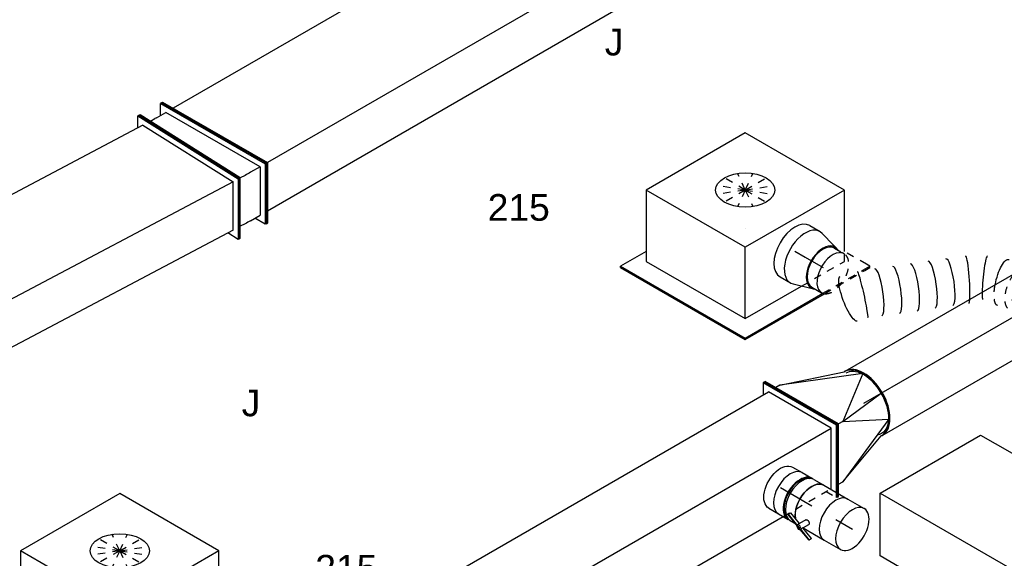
# Model space of a CAD drawing. Extents: x -238422 to 258194, y -34825 to 126331.
# Tile 124 of 239: x -37747 to -34424, y 18646 to 20464. Entities that reach past the tile are written whole.
import ezdxf
from ezdxf.enums import TextEntityAlignment as Align

# ---------------------------------------------------------------- set-up
doc = ezdxf.new("R2010")
doc.units = 0
doc.header["$LTSCALE"] = 50
doc.linetypes.add('CENTER2', pattern=[28.575, 19.05, -3.175, 3.175, -3.175])
doc.linetypes.add('STREEPJES', pattern=[0.1, 0.05, -0.05])
doc.layers.get('0').update_dxf_attribs({"linetype": 'CONTINUOUS'})
for name, color, linetype in [('lMcht retour bestaand_PR', 1, 'CONTINUOUS'), ('lucht retour bestaand', 8, 'CONTINUOUS'), ('WL570---_TOEVOER', 3, 'CONTINUOUS'), ('WL570---_TOEVOER_HL', 8, 'CONTINUOUS'), ('WL570---_TOEVOER_RST', 2, 'CONTINUOUS'), ('WL570---_TOEVOER_RST_HL', 1, 'CONTINUOUS'), ('WL5911--_D', 2, 'CONTINUOUS'), ('WM570---_TOEVOER_PR', 1, 'CONTINUOUS'), ('WM570---_TOEVOER_RST_PR', 1, 'CONTINUOUS')]:
    doc.layers.add(name, color=color, linetype=linetype)
doc.styles.add('BURO-018', font='ARIAL.TTF', dxfattribs={"height": 90})
doc.styles.add('BURO-025', font='ARIAL.TTF', dxfattribs={"height": 125})

# ---------------------------------------------------------------- blocks, each defined once
blk = doc.blocks.new('*U503')
at = {"color": 0, "ltscale": 10}
for p, q in [((-153.1, 88.4, -3000), (-51, 265.2, -3000)), ((-149, 88.4, -3000), (-46.9, 265.2, -3000)), ((-51, 265.2, -3000), (-46.9, 265.2, -3000)), ((-46.9, 265.2, -3000), (-26.5, 229.8, -3000)), ((1925.2, 88.4, -3000), (2027.2, 265.2, -3000)), ((1929.2, 88.4, -3000), (2031.3, 265.2, -3000)), ((2031.3, 265.2, -3000), (2027.2, 265.2, -3000)), ((-46.9, 229.8, -3000), (-128.6, 88.4, -3000)), ((-46.9, 229.8, -3000), (2006.8, 229.8, -3000)), ((-153.1, 88.4, -3000), (-149, 88.4, -3000)), ((51, -265.2, -3000), (-153.1, 88.4, -3000)), ((55.1, -265.2, -3000), (-149, 88.4, -3000)), ((55.1, -229.8, -3000), (-128.6, 88.4, -3000)), ((-128.6, 88.4, -3000), (1925.2, 88.4, -3000)), ((1929.2, 88.4, -3000), (1925.2, 88.4, -3000)), ((2129.3, -265.2, -3000), (1925.2, 88.4, -3000)), ((2133.4, -265.2, -3000), (1929.2, 88.4, -3000)), ((75.5, -229.8, -3000), (55.1, -265.2, -3000)), ((55.1, -229.8, -3000), (2108.9, -229.8, -3000)), ((51, -265.2, -3000), (55.1, -265.2, -3000)), ((2133.4, -265.2, -3000), (2129.3, -265.2, -3000))]:
    blk.add_line(p, q, dxfattribs=at)
at = {"layer": 'lMcht retour bestaand_PR', "color": 1, "style": 'BURO-018'}
blk.add_attdef('POSNR', text='', height=90, dxfattribs=at).set_placement((0, 0), align=Align.MIDDLE)
blk = doc.blocks.new('*U540')
at = {"color": 0, "ltscale": 10}
for p, q in [((249, -3, -4678.6), (249.1, -3, -4678.6)), ((184.4, -39.7, -4678.6), (184.6, -39.6, -4678.6))]:
    blk.add_line(p, q, dxfattribs=at)
at = {"color": 8, "linetype": 'STREEPJES', "ltscale": 10}
blk.add_line((47.9, -79.6, -4678.6), (50, -79.1, -4678.6), dxfattribs=at)
at = {"color": 0, "ltscale": 10, "extrusion": (-4.16334e-17, 1.0416e-16, -1)}
for centre, major_axis, ratio, start_param, end_param in [((518.2, 319.8, -4678.6), (62.3, -50.6), 0.234437, 3.159589, 6.301182), ((484.9, 284.6, -4678.6), (-54.1, 59.2), 0.055275, 3.137571, 6.279164), ((93.6, 11.2, -4678.6), (-22.3, 77.1), 0.317775, 1.39791, 3.168046)]:
    blk.add_ellipse(centre, major_axis=major_axis, ratio=ratio, start_param=start_param, end_param=end_param, dxfattribs=at)
at = {"color": 0, "ltscale": 10}
for centre, major_axis, ratio, start_param, end_param in [((442.4, 251.1, -4678.6), (49.5, -62.8), 0.198332, 3.141593, 6.283185), ((394.8, 213.6, -4678.6), (49.5, -62.8), 0.198332, 3.141593, 6.283185), ((347.2, 176.1, -4678.6), (49.5, -62.8), 0.198332, 3.141593, 6.283185), ((299.6, 138.7, -4678.6), (49.5, -62.8), 0.198332, 3.141593, 6.283185), ((252.1, 101.2, -4678.6), (49.5, -62.8), 0.198332, 3.141593, 6.283185), ((204.3, 63.6, -4678.6), (-44.8, 66.6), 0.095175, 0.574825, 3.134408), ((150.3, 32.9, -4678.6), (34.2, -72.6), 0.115193, 0.008733, 2.13533), ((38, 0, -4678.6), (8, -79.9), 0.498822, 0.103394, 1.110202)]:
    blk.add_ellipse(centre, major_axis=major_axis, ratio=ratio, start_param=start_param, end_param=end_param, dxfattribs=at)
at = {"color": 8, "linetype": 'STREEPJES', "ltscale": 10}
for centre, major_axis, ratio, start_param, end_param in [((150.3, 32.9, -4678.6), (34.2, -72.6), 0.115193, 2.13533, 3.13286), ((204.3, 63.6, -4678.6), (-44.8, 66.6), 0.095175, 0.007185, 0.574825), ((38, 0, -4678.6), (8, -79.9), 0.498822, 1.110202, 3.091837), ((38, 0, -4678.6), (8, -79.9), 0.498822, 6.23343, 6.332941)]:
    blk.add_ellipse(centre, major_axis=major_axis, ratio=ratio, start_param=start_param, end_param=end_param, dxfattribs=at)
at = {"color": 8, "linetype": 'STREEPJES', "ltscale": 10, "extrusion": (-4.16334e-17, 1.0416e-16, -1)}
for centre, major_axis, ratio, start_param, end_param in [((0, 0, -4678.6), (0, 80), 0.57735, 0, 3.141593), ((93.6, 11.2, -4678.6), (-22.3, 77.1), 0.317775, 0.026453, 1.39791)]:
    blk.add_ellipse(centre, major_axis=major_axis, ratio=ratio, start_param=start_param, end_param=end_param, dxfattribs=at)
at = {"layer": 'WM570---_TOEVOER_PR', "color": 1, "style": 'BURO-018'}
blk.add_attdef('POSNR', text='', height=90, dxfattribs=at).set_placement((0, 0), align=Align.MIDDLE)
blk = doc.blocks.new('*U542')
at = {"color": 0, "ltscale": 10}
for p, q in [((-40.4, 100, -4540.2), (0, 100, -4540.2)), ((9.6, 98.6, -4540.2), (62.8, 83.1, -4540.2)), ((9.6, -98.6, -4540.2), (77.2, -78.9, -4540.2)), ((69.6, -76, -4540.2), (107.7, -76, -4540.2)), ((-40.4, -100, -4540.2), (0, -100, -4540.2))]:
    blk.add_line(p, q, dxfattribs=at)
at = {"color": 8, "linetype": 'STREEPJES', "ltscale": 10}
for p, q in [((62.8, 83.1, -4540.2), (77.2, 78.9, -4540.2)), ((69.6, 76, -4540.2), (107.7, 76, -4540.2))]:
    blk.add_line(p, q, dxfattribs=at)
at = {"color": 0, "ltscale": 10}
for centre, major_axis, start_param, end_param in [((-40.4, 0, -4540.2), (0, -100), 3.141593, 6.283185), ((0, 0, -4540.2), (0, -100), 2.974833, 6.449945), ((0, 0, -4540.2), (0, -100), 2.974833, 6.449945), ((0, 0, -4540.2), (0, -100), 2.974833, 6.449945), ((69.6, 0, -4540.2), (0, -80), 2.824032, 6.600746), ((69.6, 0, -4540.2), (0, -80), 2.824032, 6.600746), ((69.6, 0, -4540.2), (0, -76), 3.141593, 6.283185), ((69.6, 0, -4540.2), (0, -76), 3.141593, 6.283185), ((107.7, 0, -4540.2), (0, -76), 3.52312, 6.513772), ((107.7, 0, -4540.2), (0, -76), 3.52312, 6.513772)]:
    blk.add_ellipse(centre, major_axis=major_axis, ratio=0.57735, start_param=start_param, end_param=end_param, dxfattribs=at)
at = {"color": 8, "linetype": 'STREEPJES', "ltscale": 10}
for start_param, end_param in [(3.141593, 3.52312), (3.141593, 3.52312), (0.230587, 3.138451), (0.230587, 3.138451)]:
    blk.add_ellipse((107.7, 0, -4540.2), major_axis=(0, -76), ratio=0.57735, start_param=start_param, end_param=end_param, dxfattribs=at)
at = {"layer": 'WL570---_TOEVOER_RST_HL', "linetype": 'CENTER2'}
for p, q in [((-40.4, 0, -4540.2), (0, 0, -4540.2)), ((0, 0, -4540.2), (69.6, 0, -4540.2))]:
    blk.add_line(p, q, dxfattribs=at)
blk.add_circle((69.6, 0, -4540.2), 0.075, dxfattribs=at)
at = {"layer": 'WM570---_TOEVOER_RST_PR', "color": 1, "style": 'BURO-018'}
blk.add_attdef('POSNR', text='', height=90, dxfattribs=at).set_placement((0, 0), align=Align.MIDDLE)
blk = doc.blocks.new('*U551')
at = {"color": 0, "ltscale": 10}
for p, q in [((-14.3, 229.8, -5745.4), (-10.2, 229.8, -5745.4)), ((128.6, -17.7, -5745.4), (-14.3, 229.8, -5745.4)), ((132.7, -17.7, -5745.4), (-10.2, 229.8, -5745.4)), ((26.5, 194.5, -5745.4), (10.2, 194.5, -5745.4)), ((287.8, 88.4, -5745.4), (26.5, 194.5, -5745.4)), ((26.5, 194.5, -5745.4), (236.8, 125, -5745.4)), ((240.9, 125, -5745.4), (236.8, 125, -5745.4)), ((287.8, 88.4, -5745.4), (149, -17.7, -5745.4)), ((149, -17.7, -5745.4), (309, 0, -5745.4)), ((12.6, -218.5, -5745.4), (128.6, -17.7, -5745.4)), ((14.7, -222, -5745.4), (132.7, -17.7, -5745.4)), ((128.6, -17.7, -5745.4), (132.7, -17.7, -5745.4)), ((149, -17.7, -5745.4), (132.7, -17.7, -5745.4)), ((149, -17.7, -5745.4), (287.8, -88.4, -5745.4)), ((287.8, -88.4, -5745.4), (46.9, -194.5, -5745.4)), ((46.9, -194.5, -5745.4), (236.8, -125, -5745.4)), ((240.9, -125, -5745.4), (236.8, -125, -5745.4)), ((30.6, -194.5, -5745.4), (46.9, -194.5, -5745.4))]:
    blk.add_line(p, q, dxfattribs=at)
at = {"color": 8, "linetype": 'STREEPJES', "ltscale": 10}
for p, q in [((6.1, -229.8, -5745.4), (12.6, -218.5, -5745.4)), ((6.1, -229.8, -5745.4), (10.2, -229.8, -5745.4)), ((10.2, -229.8, -5745.4), (14.7, -222, -5745.4))]:
    blk.add_line(p, q, dxfattribs=at)
at = {"color": 0, "ltscale": 10}
for centre in [(236.8, 0, -5745.4), (240.9, 0, -5745.4)]:
    blk.add_ellipse(centre, major_axis=(0, 125), ratio=0.57735, start_param=3.141593, end_param=6.283185, dxfattribs=at)
at = {"color": 0, "ltscale": 10, "extrusion": (-6.93889e-17, -2.4037e-17, -1)}
for start_param, end_param in [(0, 0.72316), (0.738773, 1.070354), (2.071238, 2.404702), (2.419404, 3.365856)]:
    blk.add_ellipse((240.9, 0, -5745.4), major_axis=(0, 118.8), ratio=0.57735, start_param=start_param, end_param=end_param, dxfattribs=at)
at = {"layer": 'WM570---_TOEVOER_PR', "color": 1, "style": 'BURO-018'}
blk.add_attdef('POSNR', text='', height=90, dxfattribs=at).set_placement((0, 0), align=Align.MIDDLE)
blk = doc.blocks.new('*U552')
at = {"color": 0, "ltscale": 10}
for p, q in [((3681.6, 229.8, -8361.7), (3661.2, 194.5, -8361.7)), ((3685.7, 229.8, -8361.7), (3681.6, 229.8, -8361.7)), ((3824.5, -17.7, -8361.7), (3681.6, 229.8, -8361.7)), ((3828.6, -17.7, -8361.7), (3685.7, 229.8, -8361.7)), ((14.3, 194.5, -8361.7), (3681.6, 194.5, -8361.7)), ((3804.1, -17.7, -8361.7), (3681.6, 194.5, -8361.7)), ((136.8, -17.7, -8361.7), (3804.1, -17.7, -8361.7)), ((3702, -194.5, -8361.7), (3804.1, -17.7, -8361.7)), ((3710.6, -215, -8361.7), (3824.5, -17.7, -8361.7)), ((3712.6, -218.5, -8361.7), (3828.6, -17.7, -8361.7)), ((3828.6, -17.7, -8361.7), (3824.5, -17.7, -8361.7)), ((3023.6, -194.5, -8361.7), (3514, -194.5, -8361.7)), ((3698.7, -194.5, -8361.7), (3702, -194.5, -8361.7))]:
    blk.add_line(p, q, dxfattribs=at)
at = {"color": 8, "linetype": 'STREEPJES', "ltscale": 10}
for p, q in [((3514, -194.5, -8361.7), (3698.7, -194.5, -8361.7)), ((3681.6, -194.5, -8361.7), (3702, -229.8, -8361.7)), ((3702, -229.8, -8361.7), (3710.6, -215, -8361.7)), ((3706.1, -229.8, -8361.7), (3702, -229.8, -8361.7)), ((3706.1, -229.8, -8361.7), (3712.6, -218.5, -8361.7))]:
    blk.add_line(p, q, dxfattribs=at)
at = {"layer": 'WM570---_TOEVOER_PR', "color": 1, "style": 'BURO-018'}
blk.add_attdef('POSNR', text='', height=90, dxfattribs=at).set_placement((0, 0), align=Align.MIDDLE)
blk = doc.blocks.new('*U553')
at = {"color": 0, "ltscale": 10}
for p, q in [((0, 80, -5977.6), (37.7, 80, -5977.6)), ((61.4, 76, -5977.6), (69.6, 76, -5977.6)), ((0, -80, -5977.6), (37.7, -80, -5977.6)), ((61.4, -76, -5977.6), (69.6, -76, -5977.6))]:
    blk.add_line(p, q, dxfattribs=at)
at = {"color": 0, "ltscale": 10, "extrusion": (5.55112e-17, -9.61481e-17, -1)}
blk.add_ellipse((0, 0, -5977.6), major_axis=(0, -80), ratio=0.57735, start_param=0, end_param=3.141593, dxfattribs=at)
at = {"color": 0, "ltscale": 10}
for centre, major_axis, start_param, end_param in [((37.7, 0, -5977.6), (0, -80), 3.141593, 6.283185), ((75.9, 0, -5977.6), (0, -76), 3.34014, 6.084638)]:
    blk.add_ellipse(centre, major_axis=major_axis, ratio=0.57735, start_param=start_param, end_param=end_param, dxfattribs=at)
at = {"layer": 'WL570---_TOEVOER_HL', "linetype": 'CENTER2'}
blk.add_line((0, 0, -5977.6), (37.7, 0, -5977.6), dxfattribs=at)
at = {"layer": 'WM570---_TOEVOER_PR', "color": 1, "style": 'BURO-018'}
blk.add_attdef('POSNR', text='', height=90, dxfattribs=at).set_placement((0, 0), align=Align.MIDDLE)
blk = doc.blocks.new('*U554')
at = {"color": 0, "ltscale": 10}
for p, q in [((-42.2, 80, -6034.1), (-4.1, 80, -6034.1)), ((4.1, 80, -6034.1), (42.2, 80, -6034.1)), ((-42.2, -80, -6034.1), (-4.1, -80, -6034.1)), ((4.1, -80, -6034.1), (25.3, -80, -6034.1))]:
    blk.add_line(p, q, dxfattribs=at)
for centre, major_axis, start_param, end_param in [((-42.2, 0, -6034.1), (0, -80), 3.141593, 6.283185), ((-4.1, 0, -6034.1), (0, -80), 3.141593, 6.371689), ((-4.1, 0, -6034.1), (0, -76), 3.34014, 6.084638), ((4.1, 0, -6034.1), (0, -80), 3.141593, 6.283185), ((42.2, 0, -6034.1), (0, -80), 3.141593, 5.6671), ((-4.1, 0, -6034.1), (0, -80), 3.053089, 3.138451)]:
    blk.add_ellipse(centre, major_axis=major_axis, ratio=0.57735, start_param=start_param, end_param=end_param, dxfattribs=at)
at = {"layer": 'WL570---_TOEVOER_HL', "linetype": 'CENTER2'}
blk.add_line((-42.2, 0, -6034.1), (42.2, 0, -6034.1), dxfattribs=at)
at = {"layer": 'WM570---_TOEVOER_PR', "color": 1, "style": 'BURO-018'}
blk.add_attdef('POSNR', text='', height=90, dxfattribs=at).set_placement((0, 0), align=Align.MIDDLE)
blk = doc.blocks.new('*U555')
at = {"color": 2, "ltscale": 10}
for p, q in [((-46.7, 80, -6097), (46.7, 80, -6097)), ((-101.2, -65.4, -6097), (-101.1, -63.8, -6097)), ((-40.5, -89, -6097), (-101.2, -65.4, -6097)), ((-101.1, -63.8, -6097), (-96.7, -56.3, -6097)), ((-40.3, -87.4, -6097), (-101.1, -63.8, -6097)), ((-53.2, -73.1, -6097), (-96.7, -56.3, -6097)), ((-40.5, -51.1, -6097), (-57.3, -80.1, -6097)), ((-24.3, -61.1, -6097), (-35.2, -80, -6097)), ((-40.4, -89, -6097), (-40.7, -89.6, -6097)), ((-40.3, -87.4, -6097), (-40.5, -89, -6097)), ((3.1, -105.9, -6097), (-40.5, -89, -6097)), ((-36, -79.8, -6097), (-40.3, -87.4, -6097)), ((-39.4, -87.7, -6097), (-40.3, -87.4, -6097)), ((3.3, -104.3, -6097), (-39.4, -87.7, -6097)), ((7.6, -96.7, -6097), (-36, -79.8, -6097)), ((-35.2, -80, -6097), (46.7, -80, -6097)), ((7.5, -98.4, -6097), (3.1, -105.9, -6097)), ((3.3, -104.3, -6097), (7.6, -96.7, -6097)), ((7.6, -96.7, -6097), (7.5, -98.4, -6097)), ((3.1, -105.9, -6097), (3.3, -104.3, -6097))]:
    blk.add_line(p, q, dxfattribs=at)
at = {"color": 2, "ltscale": 10, "extrusion": (7.58296e-17, -2.03185e-17, -1)}
blk.add_ellipse((-46.7, 0, -6097), major_axis=(0, -80), ratio=0.57735, start_param=0.616085, end_param=3.141593, dxfattribs=at)
at = {"color": 2, "ltscale": 10}
for centre, major_axis, start_param, end_param in [((46.7, 0, -6097), (0, -80), 3.141593, 6.283185), ((-49, -84.9, -6097), (-8.26, 4.77), 0, 3.141593), ((-49, -84.9, -6097), (-8.26, 4.77), 3.141593, 6.283185)]:
    blk.add_ellipse(centre, major_axis=major_axis, ratio=0.57735, start_param=start_param, end_param=end_param, dxfattribs=at)
blk.add_spline([(-40.5, -51.1, -6097), (-40, -50.7, -6097), (-39.5, -50.3, -6097), (-39, -50, -6097), (-38.3, -49.7, -6097), (-37.6, -49.5, -6097), (-36.9, -49.4, -6097), (-36.1, -49.4, -6097), (-35.3, -49.5, -6097), (-34.5, -49.6, -6097), (-33.6, -49.8, -6097), (-32.8, -50.1, -6097), (-31.9, -50.5, -6097), (-31, -50.9, -6097), (-30.2, -51.3, -6097), (-29.4, -51.9, -6097), (-28.6, -52.4, -6097), (-27.9, -53, -6097), (-27.2, -53.7, -6097), (-26.5, -54.3, -6097), (-25.9, -55, -6097), (-25.4, -55.7, -6097), (-25, -56.4, -6097), (-24.6, -57.1, -6097), (-24.3, -57.7, -6097), (-24.1, -58.4, -6097), (-23.9, -59, -6097), (-23.9, -59.6, -6097), (-23.9, -60.2, -6097), (-24.1, -60.7, -6097), (-24.3, -61.1, -6097)], degree=3, dxfattribs=at)
at = {"layer": 'WL570---_TOEVOER', "color": 1, "style": 'BURO-018'}
blk.add_attdef('I', text='', height=90, dxfattribs=at).set_placement((0, 0), align=Align.MIDDLE)
at = {"layer": 'WM570---_TOEVOER_PR', "color": 1, "style": 'BURO-018'}
blk.add_attdef('POSNR', text='', height=90, dxfattribs=at).set_placement((0, 0), align=Align.MIDDLE)
blk = doc.blocks.new('*U556')
at = {"color": 0, "ltscale": 10}
for p, q in [((0, 80, -6130.1), (64.1, 80, -6130.1)), ((0, -80, -6130.1), (64.1, -80, -6130.1))]:
    blk.add_line(p, q, dxfattribs=at)
for start_param, end_param in [(3.141593, 6.283185), (0, 3.141593)]:
    blk.add_ellipse((64.1, 0, -6130.1), major_axis=(0, -80), ratio=0.57735, start_param=start_param, end_param=end_param, dxfattribs=at)
at = {"layer": 'WL570---_TOEVOER_HL', "linetype": 'CENTER2'}
blk.add_line((0, 0, -6130.1), (64.1, 0, -6130.1), dxfattribs=at)
at = {"layer": 'WM570---_TOEVOER_PR', "color": 1, "style": 'BURO-018'}
blk.add_attdef('POSNR', text='', height=90, dxfattribs=at).set_placement((0, 0), align=Align.MIDDLE)
blk = doc.blocks.new('*U563')
at = {"color": 2, "ltscale": 10}
for p, q in [((-432.7, 226.3, -6232), (-326.6, 410.1, -6232)), ((65.3, 410.1, -6232), (-326.6, 410.1, -6232)), ((-40.8, 226.3, -6232), (65.3, 410.1, -6232)), ((65.3, 410.1, -6232), (432.7, -226.3, -6232)), ((-432.7, 226.3, -6232), (-40.8, 226.3, -6232)), ((-65.3, -410.1, -6232), (-432.7, 226.3, -6232)), ((326.6, -410.1, -6232), (-40.8, 226.3, -6232)), ((432.7, -226.3, -6232), (326.6, -410.1, -6232)), ((326.6, -410.1, -6232), (-65.3, -410.1, -6232))]:
    blk.add_line(p, q, dxfattribs=at)
at = {"layer": 'WL5911--_D', "color": 2, "style": 'BURO-025'}
blk.add_attdef('POSNR', text='', height=125, dxfattribs=at).set_placement((0, 0), align=Align.MIDDLE)
blk = doc.blocks.new('*U681')
at = {"color": 0, "ltscale": 10}
for p, q in [((-225.4, 278.6, -4362.1), (-345.8, 70, -4362.1)), ((160.8, 278.6, -4362.1), (-225.4, 278.6, -4362.1)), ((-32.3, -55.9, -4362.1), (-225.4, 278.6, -4362.1)), ((354, -55.9, -4362.1), (160.8, 278.6, -4362.1)), ((-430.7, 95.5, -4362.1), (-428.7, 99, -4362.1)), ((-430.7, 95.5, -4362.1), (-187.8, -325.3, -4362.1)), ((-329, 99, -4362.1), (-428.7, 99, -4362.1)), ((-428.7, 99, -4362.1), (-185.8, -321.7, -4362.1)), ((-345.8, 70, -4362.1), (-152.7, -264.5, -4362.1)), ((-152.7, -264.5, -4362.1), (-32.3, -55.9, -4362.1)), ((354, -55.9, -4362.1), (-32.3, -55.9, -4362.1)), ((250.3, -235.5, -4362.1), (354, -55.9, -4362.1)), ((-152.7, -264.5, -4362.1), (66.8, -264.5, -4362.1)), ((-185.8, -321.7, -4362.1), (-187.8, -325.3, -4362.1)), ((-187.8, -325.3, -4362.1), (120.7, -325.3, -4362.1)), ((-185.8, -321.7, -4362.1), (117, -321.7, -4362.1)), ((272.5, -321.7, -4362.1), (300.1, -321.7, -4362.1)), ((277.9, -325.3, -4362.1), (298, -325.3, -4362.1)), ((300.1, -321.7, -4362.1), (293.2, -309.9, -4362.1)), ((298, -325.3, -4362.1), (300.1, -321.7, -4362.1))]:
    blk.add_line(p, q, dxfattribs=at)
at = {"color": 8, "linetype": 'STREEPJES', "ltscale": 10}
for p, q in [((64.3, 111.4, -4362.1), (-11.9, 172.6, -4362.1)), ((64.3, 111.4, -4362.1), (23.5, 182.1, -4362.1)), ((64.3, 111.4, -4362.1), (69.8, 172.6, -4362.1)), ((64.3, 111.4, -4362.1), (-26.8, 146.7, -4362.1)), ((64.3, 111.4, -4362.1), (114.6, 146.7, -4362.1)), ((64.3, 111.4, -4362.1), (-17.4, 111.4, -4362.1)), ((64.3, 111.4, -4362.1), (14, 76, -4362.1)), ((64.3, 111.4, -4362.1), (58.8, 50.1, -4362.1)), ((64.3, 111.4, -4362.1), (105.1, 40.7, -4362.1)), ((64.3, 111.4, -4362.1), (140.5, 50.1, -4362.1)), ((64.3, 111.4, -4362.1), (155.4, 76, -4362.1)), ((64.3, 111.4, -4362.1), (145.9, 111.4, -4362.1)), ((66.8, -264.5, -4362.1), (233.5, -264.5, -4362.1)), ((233.5, -264.5, -4362.1), (250.3, -235.5, -4362.1)), ((293.2, -309.9, -4362.1), (250.3, -235.5, -4362.1)), ((117, -321.7, -4362.1), (272.5, -321.7, -4362.1)), ((120.7, -325.3, -4362.1), (277.9, -325.3, -4362.1))]:
    blk.add_line(p, q, dxfattribs=at)
at = {"color": 0, "ltscale": 10}
blk.add_ellipse((64.3, 111.4, -4362.1), major_axis=(86.6, -50), ratio=0.57735, dxfattribs=at)
at = {"layer": 'WL570---_TOEVOER_RST_HL', "linetype": 'CENTER2'}
blk.add_circle((0, 0, -4362.1), 0.075, dxfattribs=at)
at = {"layer": 'WL570---_TOEVOER_RST', "color": 1, "style": 'BURO-018'}
for tag in ['MC', 'Q']:
    blk.add_attdef(tag, text='', height=90, dxfattribs=at).set_placement((0, 0), align=Align.MIDDLE)
at = {"layer": 'WM570---_TOEVOER_RST_PR', "color": 1, "style": 'BURO-018'}
blk.add_attdef('POSNR', text='', height=90, dxfattribs=at).set_placement((0, 0), align=Align.MIDDLE)
blk = doc.blocks.new('*U682')
at = {"color": 0, "ltscale": 10}
for p, q in [((-225.4, 278.6, -6084.6), (-330.8, 95.9, -6084.6)), ((160.8, 278.6, -6084.6), (-225.4, 278.6, -6084.6)), ((-32.3, -55.9, -6084.6), (-225.4, 278.6, -6084.6)), ((354, -55.9, -6084.6), (160.8, 278.6, -6084.6)), ((-430.4, 95.9, -6084.6), (-428.7, 99, -6084.6)), ((-329, 99, -6084.6), (-428.7, 99, -6084.6)), ((-428.7, 99, -6084.6), (-426.9, 95.9, -6084.6)), ((-338.6, -64.1, -6084.6), (-187.8, -325.3, -6084.6)), ((-334.5, -64.1, -6084.6), (-185.8, -321.7, -6084.6)), ((-152.7, -264.5, -6084.6), (-32.3, -55.9, -6084.6)), ((354, -55.9, -6084.6), (-32.3, -55.9, -6084.6)), ((233.5, -264.5, -6084.6), (354, -55.9, -6084.6)), ((-262.4, -74.4, -6084.6), (-152.7, -264.5, -6084.6)), ((-152.7, -264.5, -6084.6), (233.5, -264.5, -6084.6)), ((300.1, -321.7, -6084.6), (250.3, -235.5, -6084.6)), ((-185.8, -321.7, -6084.6), (-187.8, -325.3, -6084.6)), ((-187.8, -325.3, -6084.6), (298, -325.3, -6084.6)), ((-185.8, -321.7, -6084.6), (300.1, -321.7, -6084.6)), ((298, -325.3, -6084.6), (300.1, -321.7, -6084.6))]:
    blk.add_line(p, q, dxfattribs=at)
at = {"color": 8, "linetype": 'STREEPJES', "ltscale": 10}
for q in [(-11.9, 172.6, -6084.6), (23.5, 182.1, -6084.6), (69.8, 172.6, -6084.6), (-26.8, 146.7, -6084.6), (114.6, 146.7, -6084.6), (-17.4, 111.4, -6084.6), (14, 76, -6084.6), (58.8, 50.1, -6084.6), (105.1, 40.7, -6084.6), (140.5, 50.1, -6084.6), (155.4, 76, -6084.6), (145.9, 111.4, -6084.6)]:
    blk.add_line((64.3, 111.4, -6084.6), q, dxfattribs=at)
at = {"color": 0, "ltscale": 10}
blk.add_ellipse((64.3, 111.4, -6084.6), major_axis=(86.6, -50), ratio=0.57735, dxfattribs=at)
at = {"layer": 'WL570---_TOEVOER_RST_HL', "linetype": 'CENTER2'}
blk.add_circle((0, 0, -6084.6), 0.075, dxfattribs=at)
at = {"layer": 'WL570---_TOEVOER_RST', "color": 1, "style": 'BURO-018'}
for tag in ['MC', 'Q']:
    blk.add_attdef(tag, text='', height=90, dxfattribs=at).set_placement((0, 0), align=Align.MIDDLE)
at = {"layer": 'WM570---_TOEVOER_RST_PR', "color": 1, "style": 'BURO-018'}
blk.add_attdef('POSNR', text='', height=90, dxfattribs=at).set_placement((0, 0), align=Align.MIDDLE)
blk = doc.blocks.new('*U752')
at = {"color": 0, "ltscale": 10}
for p, q in [((-147.3, 82.8, -4538.1), (-51.8, 263.3, -4538.1)), ((-143.1, 82.8, -4538.1), (-47.6, 263.3, -4538.1)), ((-51.8, 263.3, -4538.1), (-47.6, 263.3, -4538.1)), ((-47.6, 263.3, -4538.1), (-27.3, 227.9, -4538.1)), ((1763, 82.8, -4538.1), (1858.5, 263.3, -4538.1)), ((1767.2, 82.8, -4538.1), (1862.6, 263.3, -4538.1)), ((1862.6, 263.3, -4538.1), (1858.5, 263.3, -4538.1)), ((-47.2, 227.9, -4538.1), (-123.6, 83.6, -4538.1)), ((-47.2, 227.9, -4538.1), (1839.8, 227.9, -4538.1)), ((-147.3, 82.8, -4538.1), (-143.1, 82.8, -4538.1)), ((51.8, -263.3, -4538.1), (-147.3, 82.8, -4538.1)), ((56, -263.3, -4538.1), (-143.1, 82.8, -4538.1)), ((55.6, -227.9, -4538.1), (-123.6, 83.6, -4538.1)), ((-123.6, 83.6, -4538.1), (1763.4, 83.6, -4538.1)), ((1767.2, 82.8, -4538.1), (1763, 82.8, -4538.1)), ((1962.1, -263.3, -4538.1), (1763, 82.8, -4538.1)), ((1966.2, -263.3, -4538.1), (1767.2, 82.8, -4538.1)), ((55.6, -227.9, -4538.1), (1941.7, -227.9, -4538.1)), ((74.7, -227.9, -4538.1), (56, -263.3, -4538.1)), ((51.8, -263.3, -4538.1), (56, -263.3, -4538.1)), ((1966.2, -263.3, -4538.1), (1962.1, -263.3, -4538.1))]:
    blk.add_line(p, q, dxfattribs=at)
at = {"layer": 'lMcht retour bestaand_PR', "color": 1, "style": 'BURO-018'}
blk.add_attdef('POSNR', text='', height=90, dxfattribs=at).set_placement((0, 0), align=Align.MIDDLE)
blk = doc.blocks.new('*U753')
at = {"color": 0, "ltscale": 10}
for p, q in [((-200.6, 88.4, -4506), (-98.5, 265.2, -4506)), ((-196.5, 88.4, -4506), (-94.5, 265.2, -4506)), ((2.3, 263.4, -4506), (-99.8, 86.6, -4506)), ((-98.5, 265.2, -4506), (-94.5, 265.2, -4506)), ((6.5, 263.2, -4506), (-95.6, 86.4, -4506)), ((-94.5, 265.2, -4506), (-74, 229.8, -4506)), ((6.5, 263.2, -4506), (2.3, 263.4, -4506)), ((-176.1, 88.4, -4506), (-94.5, 229.8, -4506)), ((-57.7, 229.8, -4506), (-94.5, 229.8, -4506)), ((-36.1, 229.4, -4506), (-17.7, 228.7, -4506)), ((-200.6, 88.4, -4506), (-196.5, 88.4, -4506)), ((3.5, -265.2, -4506), (-200.6, 88.4, -4506)), ((7.6, -265.2, -4506), (-196.5, 88.4, -4506)), ((-176.1, 88.4, -4506), (7.6, -229.8, -4506)), ((-176.1, 88.4, -4506), (-139.4, 88.4, -4506)), ((-117.8, 88, -4506), (-99.3, 87.3, -4506)), ((-95.6, 86.4, -4506), (-99.8, 86.6, -4506)), ((-99.8, 86.6, -4506), (86.4, -266.6, -4506)), ((-95.6, 86.4, -4506), (90.5, -266.8, -4506)), ((28, -229.8, -4506), (7.6, -265.2, -4506)), ((44.4, -229.8, -4506), (7.6, -229.8, -4506)), ((67.3, -230.6, -4506), (49.7, -229.9, -4506)), ((3.5, -265.2, -4506), (7.6, -265.2, -4506)), ((90.5, -266.8, -4506), (86.4, -266.6, -4506))]:
    blk.add_line(p, q, dxfattribs=at)
at = {"color": 0, "ltscale": 10, "extrusion": (6.4407e-18, -3.71854e-18, -1)}
for centre, major_axis in [((187.2, -194.4, -4506), (-519.5, 299.9)), ((105.5, -335.8, -4506), (-519.5, 299.9)), ((105.5, -335.8, -4506), (-129.8, 74.9))]:
    blk.add_ellipse(centre, major_axis=major_axis, ratio=0.57735, start_param=0.785398, end_param=0.829031, dxfattribs=at)
at = {"layer": 'lMcht retour bestaand_PR', "color": 1, "style": 'BURO-018'}
blk.add_attdef('POSNR', text='', height=90, dxfattribs=at).set_placement((0, 0), align=Align.MIDDLE)
blk = doc.blocks.new('*U786')
at = {"color": 0, "ltscale": 10}
for p, q in [((-2, 124.9, -5575.1), (-3.6, 124.8, -5575.1)), ((0, 125, -5575.1), (4401.7, 125, -5575.1)), ((-3.6, -124.8, -5575.1), (-2, -124.9, -5575.1)), ((0, -125, -5575.1), (4144.7, -125, -5575.1))]:
    blk.add_line(p, q, dxfattribs=at)
blk.add_ellipse((0, 0, -5575.1), major_axis=(0, 125), ratio=0.57735, start_param=3.141593, end_param=6.283185, dxfattribs=at)
at = {"layer": 'WL570---_TOEVOER_HL', "linetype": 'CENTER2'}
blk.add_line((0, 0, -5575.1), (4401.7, 0, -5575.1), dxfattribs=at)
at = {"layer": 'WM570---_TOEVOER_PR', "color": 1, "style": 'BURO-018'}
blk.add_attdef('POSNR', text='', height=90, dxfattribs=at).set_placement((0, 0), align=Align.MIDDLE)

msp = doc.modelspace()

# ---------------------------------------------------------------- block references
at = {"layer": 'lucht retour bestaand'}
for name, p, rotation in [('*U503', (-35287.92537, 21020.8751, 3000), 210.0000000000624), ('*U753', (-37132.41506, 19955.95848, 4506.01952), 210.0000000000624), ('*U752', (-37175.30986, 19933.26524, 4538.11261), 207.8802772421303)]:
    msp.add_blockref(name, p, dxfattribs=dict(at, rotation=rotation))
at = {"layer": 'WL570---_TOEVOER'}
for name, p, rotation in [('*U786', (-34898.42323, 19169.37806, 5575.11096), 30.00000000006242), ('*U540', (-34340.72453, 19540.01217, 4678.56425), 149.9999999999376), ('*U551', (-35107.01973, 19048.94481, 5745.42929), 30.00000000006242), ('*U552', (-38311.30601, 17198.94926, 8361.71808), 30.00000000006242), ('*U553', (-35179.25734, 18884.76392, 5977.61613), 329.9999999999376), ('*U554', (-35110.03159, 18844.79641, 6034.13872), 329.9999999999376), ('*U555', (-35032.99231, 18800.31776, 6097.04103), 329.9999999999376), ('*U556', (-34992.51044, 18776.94554, 6130.09434), 329.9999999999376)]:
    msp.add_blockref(name, p, dxfattribs=dict(at, rotation=rotation))
at = {"layer": 'WL570---_TOEVOER_RST'}
ref = msp.add_blockref('*U681', (-35298.28216, 19760.74377, 4362.07249), dxfattribs=dict(at, rotation=30.00000000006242))
ref.add_attrib('Q', '215', dxfattribs={"color": 1, "height": 90, "style": 'BURO-018'}).set_placement((-36062.80966, 19830.63798), align=Align.MIDDLE)
ref.add_attrib('MC', 'J', dxfattribs={"color": 1, "height": 90, "style": 'BURO-018'}).set_placement((-35741.07607, 20387.8969), align=Align.MIDDLE)
at = {"layer": 'WL570---_TOEVOER_RST', "rotation": 329.9999999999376}
msp.add_blockref('*U542', (-35096.04962, 19662.35593, 4540.18505), dxfattribs=at)
at = {"layer": 'WL570---_TOEVOER_RST'}
ref = msp.add_blockref('*U682', (-37409.23351, 18542.72873, 6084.60589), dxfattribs=dict(at, rotation=30.00000000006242))
ref.add_attrib('Q', '215', dxfattribs={"color": 1, "height": 90, "style": 'BURO-018'}).set_placement((-36644.70601, 18612.62294), align=Align.MIDDLE)
ref.add_attrib('MC', 'J', dxfattribs={"color": 1, "height": 90, "style": 'BURO-018'}).set_placement((-36966.4396, 19169.88186), align=Align.MIDDLE)
at = {"layer": 'WL5911--_D', "rotation": 210.0000000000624}
msp.add_blockref('*U563', (-34355.6134, 18674.27134, 6231.99633), dxfattribs=at)

doc.saveas('drawing.dxf')
